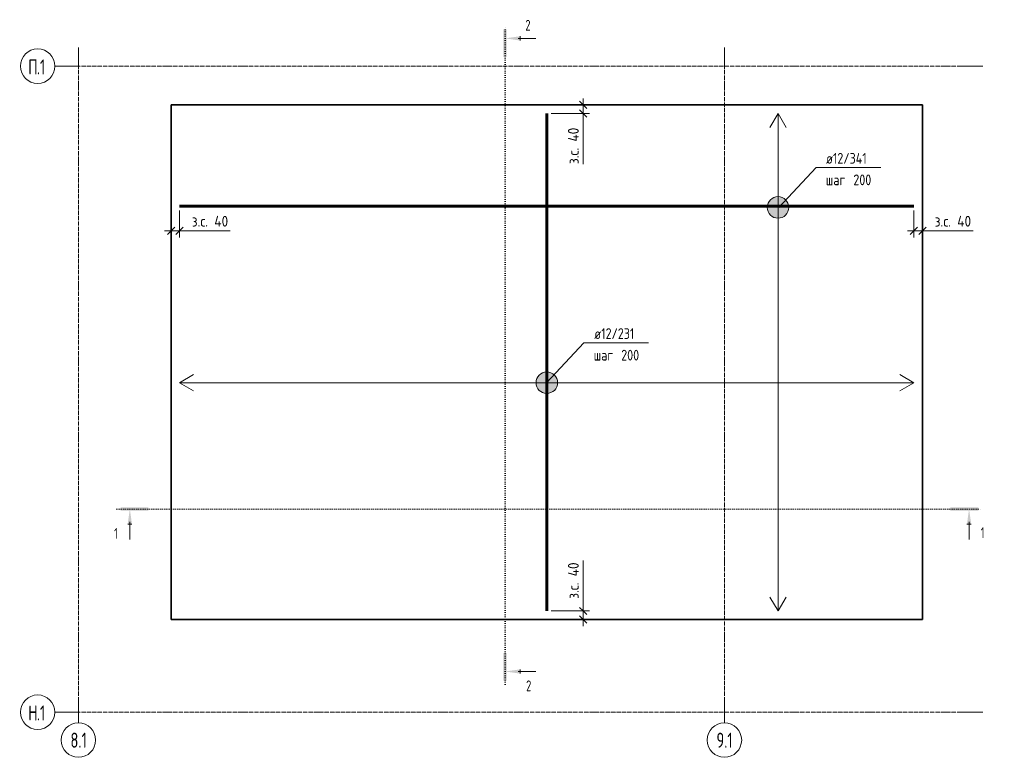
# Model space of a CAD drawing. Header units: millimetres. Extents: x 20745 to 44684, y -2139 to 75713.
# Tile 22 of 28: x 26140 to 30712, y 72186 to 75611. Entities that reach past the tile are written whole.
import ezdxf

# ---------------------------------------------------------------- set-up
doc = ezdxf.new("R2010")
doc.units = ezdxf.units.MM
doc.linetypes.add('02 Штрихпунктирная _20 мм_', pattern=[25, 20, -2.5, 0, -2.5])
doc.linetypes.add('04 Пунктир 10мм', pattern=[10, 0, -10])
for name, color, linetype, lineweight in [('AA_Dim', 7, 'Continuous', 9), ('AA_Dim-20', 7, 'Continuous', 9), ('AA_Linii', 7, 'Continuous', 9), ('AA_Oformlenie', 7, 'Continuous', 9), ('AA_Razrez', 7, 'Continuous', 9), ('AA_Vinoska', 7, 'Continuous', 9), ('KR_Fundament', 7, 'Continuous', 20), ('Оси', 7, 'Continuous', 9)]:
    doc.layers.add(name, color=color, linetype=linetype, lineweight=lineweight)
doc.styles.add('GOST Common', font='GOST_Common.ttf', dxfattribs={"width": 0.85, "height": 50})
doc.styles.add('ISOCPEUR', font='isocpeur.ttf', dxfattribs={"width": 0.7, "height": 70})
doc.styles.add('ISOCPEUR_1', font='isocpeur.ttf', dxfattribs={"width": 0.7, "height": 50})
doc.styles.add('ISOCPEUR_2', font='isocpeur.ttf', dxfattribs={"width": 0.9, "height": 50})
doc.dimstyles.new('01_Точн_3_знака__непрозр__З_С_', dxfattribs={"dimscale": 304.8, "dimtxt": 49.799059, "dimasz": 0.111549, "dimexe": 0.098425, "dimexo": 0.065617, "dimgap": 0.016404, "dimtad": 1, "dimdec": 3, "dimrnd": 0.001, "dimdsep": 46, "dimtxsty": 'ISOCPEUR_2', "dimblk1": 'OBLIQUE', "dimblk2": 'OBLIQUE', "dimsah": 1, "dimcen": 0.09, "dimdle": 0.098425, "dimazin": 0, "dimtfac": 1, "dimtdec": 4, "dimtix": 1, "dimtmove": 1, "dimatfit": 3, "dimfxl": 1, "dimtvp": 1, "dimtfill": 1, "dimtolj": 1, "dimtzin": 0, "dimlwd": 18, "dimlwe": 18, "dimarcsym": 2})

# ---------------------------------------------------------------- blocks, each defined once
blk = doc.blocks.new('Ось сетки - d_4мм-2765513-Арм_КР_-0_100_1 этаж копия 1')
at = {"layer": 'Оси'}
for start, end in [(360, 180), (360, 180), (180, 360), (180, 360)]:
    blk.add_arc((0, 0), 4, start, end, dxfattribs=at)
blk = doc.blocks.new('Разрез - Номер узла_ сзади-394133-Арм_КР_-0_100_1 этаж копия 1')
at = {"layer": 'AA_Razrez'}
for points in [[(7.33, 0.4), (7.33, -0.39), (0.87, -0.39), (0.87, 0.4)], [(3.5, -3.53), (2.5, -3.53), (3, 0)]]:
    blk.add_hatch(color=256, dxfattribs=at).paths.add_polyline_path(points)
for p, q in [((2.5, -3.53), (3.5, -3.53)), ((3, -3), (3, -7.1))]:
    blk.add_line(p, q, dxfattribs=at)
blk = doc.blocks.new('Разрез - Номер узла_ спереди-394134-Арм_КР_-0_100_1 этаж копия 1')
at = {"layer": 'AA_Razrez'}
for points in [[(7.33, 0.4), (7.33, -0.39), (0.87, -0.39), (0.87, 0.4)], [(3.5, -3.53), (2.5, -3.53), (3, 0)]]:
    blk.add_hatch(color=256, dxfattribs=at).paths.add_polyline_path(points)
for p, q in [((2.5, -3.53), (3.5, -3.53)), ((3, -3), (3, -7.1))]:
    blk.add_line(p, q, dxfattribs=at)
blk = doc.blocks.new('010_Текст с выноской - Текст 2 строки-3850027-Арм_КР_-0_100_1 этаж копия 1')
at = {"layer": 'AA_Vinoska'}
blk.add_line((-7.5, 0), (7.5, 0), dxfattribs=at)
blk = doc.blocks.new('DIMBLOCK23-Арм_КР_-0_100_1 этаж копия 1')
at = {"layer": 'AA_Dim-20', "lineweight": 18}
for p, q in [((30292.6, 74725), (30292.6, 74599.7)), ((30292.6, 74629.7), (30292.6, 74725)), ((30262.6, 74629.7), (30362.6, 74629.7)), ((30369.2, 74629.7), (30312.6, 74629.7)), ((30332.6, 74633.7), (30332.6, 74599.7)), ((30332.6, 74629.7), (30332.6, 74633.7)), ((30567.3, 74629.7), (30369.2, 74629.7))]:
    blk.add_line(p, q, dxfattribs=at)
at = {"layer": 'AA_Dim-20', "lineweight": 30}
for p, q in [((30292.6, 74629.7), (30275.6, 74612.7)), ((30292.6, 74629.7), (30309.6, 74646.7)), ((30332.6, 74629.7), (30315.6, 74612.7)), ((30332.6, 74629.7), (30349.6, 74646.7))]:
    blk.add_line(p, q, dxfattribs=at)
at = {"layer": 'AA_Dim-20', "color": 0, "lineweight": 18, "insert": (30389.2, 74700), "char_height": 50, "width": 213.753, "attachment_point": 1, "line_spacing_factor": 1.149209, "style": 'ISOCPEUR_2', "bg_fill": 3, "box_fill_scale": 1.25, "bg_fill_color": 256, "bg_fill_true_color": 13158600, "bg_fill_transparency": 0}
blk.add_mtext('з.с. 40', dxfattribs=at)
blk = doc.blocks.new('_Oblique')
at = {"color": 0, "linetype": 'ByBlock', "lineweight": -2}
blk.add_line((-0.5, -0.5), (0.5, 0.5), dxfattribs=at)
blk = doc.blocks.new('DIMBLOCK24-Арм_КР_-0_100_1 этаж копия 1')
at = {"layer": 'AA_Dim-20', "lineweight": 18}
for p, q in [((26882.6, 74725), (26882.6, 74599.7)), ((26882.6, 74629.7), (26882.6, 74725)), ((26812.6, 74629.7), (26912.6, 74629.7)), ((26842.6, 74633.7), (26842.6, 74599.7)), ((26842.6, 74629.7), (26842.6, 74633.7)), ((26919.2, 74629.7), (26862.6, 74629.7)), ((27117.3, 74629.7), (26919.2, 74629.7))]:
    blk.add_line(p, q, dxfattribs=at)
at = {"layer": 'AA_Dim-20', "lineweight": 30}
for p, q in [((26842.6, 74629.7), (26825.6, 74612.7)), ((26842.6, 74629.7), (26859.6, 74646.7)), ((26882.6, 74629.7), (26865.6, 74612.7)), ((26882.6, 74629.7), (26899.6, 74646.7))]:
    blk.add_line(p, q, dxfattribs=at)
at = {"layer": 'AA_Dim-20', "color": 0, "lineweight": 18, "insert": (26939.2, 74700), "char_height": 50, "width": 213.753, "attachment_point": 1, "line_spacing_factor": 1.149209, "style": 'ISOCPEUR_2', "bg_fill": 3, "box_fill_scale": 1.25, "bg_fill_color": 256, "bg_fill_true_color": 13158600, "bg_fill_transparency": 0}
blk.add_mtext('з.с. 40', dxfattribs=at)
blk = doc.blocks.new('DIMBLOCK25-Арм_КР_-0_100_1 этаж копия 1')
at = {"layer": 'AA_Dim-20', "lineweight": 18}
for p, q in [((28760.4, 75215), (28726.3, 75215)), ((28756.3, 75245), (28756.3, 75145)), ((28756.3, 75215), (28760.4, 75215)), ((28607.6, 75175), (28786.3, 75175)), ((28756.3, 75175), (28607.6, 75175)), ((28756.3, 75138.5), (28756.3, 75195)), ((28756.3, 74940.3), (28756.3, 75138.5))]:
    blk.add_line(p, q, dxfattribs=at)
at = {"layer": 'AA_Dim-20', "lineweight": 30}
for p, q in [((28756.3, 75215), (28739.3, 75232)), ((28756.3, 75215), (28773.3, 75198)), ((28756.3, 75175), (28739.3, 75192)), ((28756.3, 75175), (28773.3, 75158))]:
    blk.add_line(p, q, dxfattribs=at)
at = {"layer": 'AA_Dim-20', "color": 0, "lineweight": 18, "insert": (28686, 74940.3), "char_height": 50, "width": 213.753, "attachment_point": 1, "rotation": 90, "line_spacing_factor": 1.149209, "style": 'ISOCPEUR_2', "bg_fill": 3, "box_fill_scale": 1.25, "bg_fill_color": 256, "bg_fill_true_color": 13158600, "bg_fill_transparency": 0}
blk.add_mtext('з.с. 40', dxfattribs=at)
blk = doc.blocks.new('DIMBLOCK26-Арм_КР_-0_100_1 этаж копия 1')
at = {"layer": 'AA_Dim-20', "lineweight": 18}
for p, q in [((28756.3, 73099.7), (28756.3, 72901.5)), ((28756.3, 72901.5), (28756.3, 72845)), ((28756.3, 72795), (28756.3, 72895)), ((28607.6, 72865), (28786.3, 72865)), ((28756.3, 72865), (28607.6, 72865)), ((28752.3, 72825), (28786.3, 72825)), ((28756.3, 72825), (28752.3, 72825))]:
    blk.add_line(p, q, dxfattribs=at)
at = {"layer": 'AA_Dim-20', "lineweight": 30}
for p, q in [((28756.3, 72865), (28739.3, 72882)), ((28756.3, 72825), (28739.3, 72842)), ((28756.3, 72865), (28773.3, 72848)), ((28756.3, 72825), (28773.3, 72808))]:
    blk.add_line(p, q, dxfattribs=at)
at = {"layer": 'AA_Dim-20', "color": 0, "lineweight": 18, "insert": (28686, 72921.5), "char_height": 50, "width": 213.753, "attachment_point": 1, "rotation": 90, "line_spacing_factor": 1.149209, "style": 'ISOCPEUR_2', "bg_fill": 3, "box_fill_scale": 1.25, "bg_fill_color": 256, "bg_fill_true_color": 13158600, "bg_fill_transparency": 0}
blk.add_mtext('з.с. 40', dxfattribs=at)

msp = doc.modelspace()

# ---------------------------------------------------------------- hatches: boundary and pattern name
at = {"layer": 'AA_Oformlenie'}
for points in [[(29661.3921, 74689.0137), (29674.333, 74690.7174), (29686.3921, 74695.7124), (29696.7474, 74703.6584), (29704.6934, 74714.0137), (29709.6884, 74726.0727), (29711.3921, 74739.0137), (29709.6884, 74751.9546), (29704.6934, 74764.0137), (29696.7474, 74774.369), (29686.3921, 74782.315), (29674.333, 74787.31), (29661.3921, 74789.0137), (29648.4511, 74787.31), (29636.3921, 74782.315), (29626.0367, 74774.369), (29618.0908, 74764.0137), (29613.0958, 74751.9546), (29611.3921, 74739.0137), (29613.0958, 74726.0727), (29618.0908, 74714.0137), (29626.0367, 74703.6584), (29636.3921, 74695.7124), (29648.4511, 74690.7174)], [(28587.6214, 73875), (28600.5623, 73876.7037), (28612.6214, 73881.6987), (28622.9767, 73889.6447), (28630.9226, 73900), (28635.9177, 73912.059), (28637.6214, 73925), (28635.9177, 73937.941), (28630.9226, 73950), (28622.9767, 73960.3553), (28612.6214, 73968.3013), (28600.5623, 73973.2963), (28587.6214, 73975), (28574.6804, 73973.2963), (28562.6214, 73968.3013), (28552.1407, 73960.192), (28544.3201, 73950), (28539.3251, 73937.941), (28537.6214, 73925), (28539.3251, 73912.059), (28544.3201, 73900), (28552.266, 73889.6447), (28562.6214, 73881.6987), (28574.6804, 73876.7037)]]:
    msp.add_hatch(color=250, dxfattribs=at).paths.add_polyline_path(points)

# ---------------------------------------------------------------- linework, layer by layer
at = {"layer": 'AA_Linii', "lineweight": 60}
for p, q in [((28587.6214, 75175), (28587.6214, 72865)), ((30292.6214, 74745), (26882.6214, 74745))]:
    msp.add_line(p, q, dxfattribs=at)
at = {"layer": 'AA_Linii', "lineweight": 20}
for p, q in [((29661.3921, 75175), (29623.8921, 75110.0481)), ((29661.3921, 75175), (29661.3921, 72865)), ((29661.3921, 75175), (29698.8921, 75110.0481)), ((26882.6214, 73925), (26947.5733, 73962.5)), ((30292.6214, 73925), (30227.6695, 73962.5)), ((26882.6214, 73925), (30292.6214, 73925)), ((26882.6214, 73925), (26947.5733, 73887.5)), ((30292.6214, 73925), (30227.6695, 73887.5)), ((29661.3921, 72865), (29623.8921, 72929.9519)), ((29661.3921, 72865), (29698.8921, 72929.9519))]:
    msp.add_line(p, q, dxfattribs=at)
at = {"layer": 'AA_Linii'}
for centre, start, end in [((29661.3921, 74739.0137), 0, 180), ((29661.3921, 74739.0137), 180, 0), ((28587.6214, 73925), 0, 180), ((28587.6214, 73925), 180, 0)]:
    msp.add_arc(centre, 50, start, end, dxfattribs=at)
at = {"layer": 'AA_Razrez', "linetype": '04 Пунктир 10мм'}
for p, q in [((28394.1214, 72524.0557), (28394.1214, 75583.935)), ((26591.3728, 73338.4996), (30608.5966, 73338.4996))]:
    msp.add_line(p, q, dxfattribs=at)
at = {"layer": 'AA_Vinoska'}
for p, q in [((29664.7989, 74739.116), (29838.0904, 74924.4314)), ((28586.8013, 73925.1023), (28760.0928, 74110.4177))]:
    msp.add_line(p, q, dxfattribs=at)
at = {"layer": 'KR_Fundament', "lineweight": 35}
for p, q in [((30332.6214, 75215), (26842.6214, 75215)), ((26842.6214, 75215), (26842.6214, 75115)), ((30332.6214, 72825), (30332.6214, 75215)), ((26842.6214, 75115), (26842.6214, 73025)), ((26842.6214, 73025), (26842.6214, 72825)), ((26842.6214, 72825), (30232.6214, 72825)), ((30232.6214, 72825), (30332.6214, 72825))]:
    msp.add_line(p, q, dxfattribs=at)
at = {"layer": 'Оси'}
for p, q in [((26412.6214, 75382.1115), (26412.6214, 75482.1115)), ((29412.6214, 75382.1115), (29412.6214, 75482.1115)), ((26403.5117, 75395), (26303.5117, 75395)), ((30612.66, 75395), (30512.66, 75395)), ((26412.6214, 72345.5828), (26412.6214, 72445.5828)), ((29412.6214, 72345.5828), (29412.6214, 72445.5828)), ((26403.5117, 72395), (26303.5117, 72395)), ((30612.66, 72395), (30512.66, 72395))]:
    msp.add_line(p, q, dxfattribs=at)
at = {"layer": 'Оси', "linetype": '02 Штрихпунктирная _20 мм_'}
for p, q in [((30512.66, 75395), (26403.5117, 75395)), ((26412.6214, 72445.5828), (26412.6214, 75382.1115)), ((29412.6214, 72445.5828), (29412.6214, 75382.1115)), ((30512.66, 72395), (26403.5117, 72395))]:
    msp.add_line(p, q, dxfattribs=at)

# ---------------------------------------------------------------- block references
at = {"layer": 'AA_Razrez', "extrusion": (0, 0, -1), "xscale": 19.99999999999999, "yscale": 19.99999999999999, "zscale": 19.99999999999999, "rotation": 270.0000000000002}
msp.add_blockref('Разрез - Номер узла_ сзади-394133-Арм_КР_-0_100_1 этаж копия 1', (-28394.1214, 75583.935), dxfattribs=at)
at = {"layer": 'AA_Razrez', "xscale": 19.99999999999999, "yscale": 19.99999999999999, "zscale": 19.99999999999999}
msp.add_blockref('Разрез - Номер узла_ спереди-394134-Арм_КР_-0_100_1 этаж копия 1', (26591.3728, 73338.4996), dxfattribs=at)
at = {"layer": 'AA_Razrez', "extrusion": (0, 0, -1), "xscale": 19.99999999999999, "yscale": 19.99999999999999, "zscale": 19.99999999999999}
msp.add_blockref('Разрез - Номер узла_ сзади-394133-Арм_КР_-0_100_1 этаж копия 1', (-30608.5966, 73338.4996), dxfattribs=at)
at = {"layer": 'AA_Razrez', "xscale": 19.99999999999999, "yscale": 19.99999999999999, "zscale": 19.99999999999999, "rotation": 90}
msp.add_blockref('Разрез - Номер узла_ спереди-394134-Арм_КР_-0_100_1 этаж копия 1', (28394.1214, 72524.0557), dxfattribs=at)
at = {"layer": 'AA_Vinoska', "xscale": 20, "yscale": 20, "zscale": 20}
for p in [(29988.0904, 74924.4314), (28910.0928, 74110.4177)]:
    msp.add_blockref('010_Текст с выноской - Текст 2 строки-3850027-Арм_КР_-0_100_1 этаж копия 1', p, dxfattribs=at)
at = {"layer": 'Оси', "xscale": 19.99999999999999, "yscale": 19.99999999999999, "zscale": 19.99999999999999, "rotation": 89.99999999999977}
for p in [(26223.5117, 75395), (26223.5117, 72395)]:
    msp.add_blockref('Ось сетки - d_4мм-2765513-Арм_КР_-0_100_1 этаж копия 1', p, dxfattribs=at)
at = {"layer": 'Оси', "xscale": 19.99999999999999, "yscale": 19.99999999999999, "zscale": 19.99999999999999}
for p in [(26412.6214, 72265.5828), (29412.6214, 72265.5828)]:
    msp.add_blockref('Ось сетки - d_4мм-2765513-Арм_КР_-0_100_1 этаж копия 1', p, dxfattribs=at)

# ---------------------------------------------------------------- texts
at = {"layer": 'AA_Razrez', "char_height": 50, "attachment_point": 1, "style": 'ISOCPEUR_1'}
for s, insert, width in [('\\fISOCPEUR|b0|i0|c204|p34|;\\W.7;2', (28488.004, 75609.9043), 30.303787), ('\\fISOCPEUR|b0|i0|c204|p34|;\\W.7;1', (26578.3643, 73250.1031), 21.324887), ('\\fISOCPEUR|b0|i0|c204|p34|;\\W.7;1', (30602.9851, 73253.9379), 21.324887), ('\\fISOCPEUR|b0|i0|c204|p34|;\\W.7;2', (28491.8388, 72542.628), 30.303787)]:
    msp.add_mtext(s, dxfattribs=dict(at, insert=insert, width=width))
at = {"layer": 'AA_Vinoska', "char_height": 50, "attachment_point": 1, "style": 'GOST Common'}
for s, insert, width in [('ø12/341', (29884.3111, 74992.0775), 249.404981), ('шаг', (29883.1211, 74892.0775), 124.021056), (' 200', (29985.4487, 74892.0775), 128.109663), ('ø12/231', (28808.0134, 74178.0638), 245.316375), ('шаг', (28805.1234, 74078.0638), 124.021056), (' 200', (28907.451, 74078.0638), 128.109663)]:
    msp.add_mtext(s, dxfattribs=dict(at, insert=insert, width=width))
at = {"layer": 'Оси', "char_height": 70, "attachment_point": 1, "style": 'ISOCPEUR'}
for s, insert, width in [('\\fISOCPEUR|b0|i0|c204|p34|;\\W.7;П', (26179.6663, 75426.4076), 48.261587), ('.1', (26219.4861, 75426.4076), 48.261587), ('\\fISOCPEUR|b0|i0|c204|p34|;\\W.7;Н', (26179.6663, 72426.4076), 48.261587), ('.1', (26219.4861, 72426.4076), 48.261587), ('8.1', (26375.5652, 72300.052), 89.789), ('9.1', (29375.5652, 72300.052), 89.789)]:
    msp.add_mtext(s, dxfattribs=dict(at, insert=insert, width=width))

# ---------------------------------------------------------------- next in the draw order: dimensions: what is measured, and where the dimension line sits
at = {"layer": 'AA_Dim', "lineweight": 18}
for base, p1, p2, override, picture, middle in [((28756.3231, 75175), (28780.3648, 75215), (28587.6214, 75175), {"dimpost": '<>', "dimfxl": 196.850231}, 'DIMBLOCK25-Арм_КР_-0_100_1 этаж копия 1', (28719.3337, 75047.2101)), ((28756.3231, 72865), (28732.2815, 72825), (28587.6214, 72865), {"dimpost": '<>', "dimfxl": 150.088481}, 'DIMBLOCK26-Арм_КР_-0_100_1 этаж копия 1', (28719.3337, 73028.4154))]:
    dim = msp.add_linear_dim(base=base, p1=p1, p2=p2, angle=90, dimstyle='01_Точн_3_знака__непрозр__З_С_', override=override, dxfattribs=at)
    dim.commit()
    dim.dimension.update_dxf_attribs({"geometry": picture, "text_midpoint": middle, "dimtype": 160, "text_rotation": 90})
for base, p1, p2, picture, middle in [((26882.6214, 74629.6968), (26842.6214, 74653.7385), (26882.6214, 74745), 'DIMBLOCK24-Арм_КР_-0_100_1 этаж копия 1', (27046.0368, 74666.6863)), ((30332.6214, 74629.6968), (30292.6214, 74745), (30332.6214, 74653.7385), 'DIMBLOCK23-Арм_КР_-0_100_1 этаж копия 1', (30496.0368, 74666.6863))]:
    dim = msp.add_linear_dim(base=base, p1=p1, p2=p2, dimstyle='01_Точн_3_знака__непрозр__З_С_', override={"dimpost": '<>', "dimfxl": 99.642713}, dxfattribs=at)
    dim.commit()
    dim.dimension.update_dxf_attribs({"geometry": picture, "text_midpoint": middle, "dimtype": 160})

doc.saveas('drawing.dxf')
